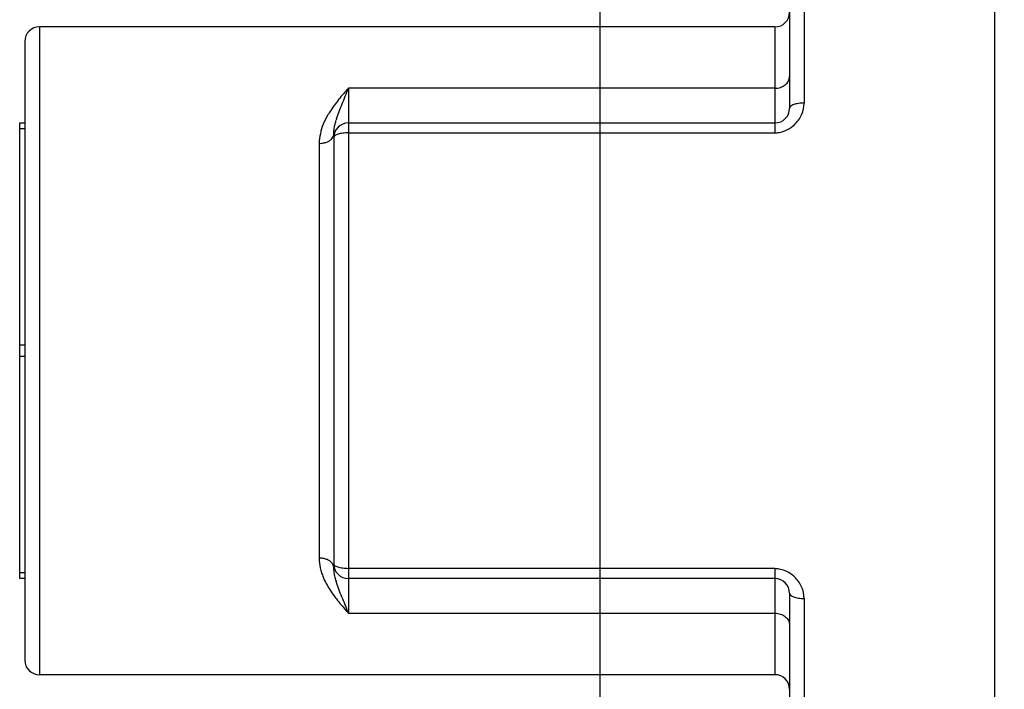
# Model space of a CAD drawing. Header units: inches. Extents: x 0.2 to 16.8, y 0.2 to 10.8.
# Tile 34 of 38: x 10.156 to 10.83, y 7.308 to 7.767. Entities that reach past the tile are written whole.
import ezdxf

# ---------------------------------------------------------------- set-up
doc = ezdxf.new("R2010")
doc.units = ezdxf.units.IN
doc.header["$LTSCALE"] = 0.935
doc.header["$MEASUREMENT"] = 0
doc.layers.get('0').update_dxf_attribs({"linetype": 'CONTINUOUS'})
doc.layers.add('DIMENSIONS', color=7, linetype='CONTINUOUS')
doc.styles.get("Standard").update_dxf_attribs({"font": 'txt', "width": 0.8})
doc.dimstyles.new('DIMSTYLE_1', dxfattribs={"dimtxt": 0.125, "dimasz": 0.18, "dimexe": 0.125, "dimexo": 0.0625, "dimgap": 0.09, "dimtad": 0, "dimtih": 1, "dimtoh": 1, "dimzin": 4, "dimdsep": 46, "dimtxsty": 'STANDARD', "dimblk": '_FILLED', "dimblk1": '_FILLED', "dimblk2": '_FILLED', "dimcen": 0.09, "dimadec": 0, "dimazin": 0, "dimtp": 0.01, "dimtm": 0.01, "dimtfac": 1, "dimtofl": 0, "dimtmove": 0, "dimatfit": 3, "dimldrblk": '_FILLED', "dimfxl": 1, "dimtolj": 1, "dimtzin": 4, "dimarcsym": 0})

# ---------------------------------------------------------------- blocks, each defined once
blk = doc.blocks.new('*D25')
at = {"layer": 'DIMENSIONS', "color": 2, "linetype": 'CONTINUOUS'}
blk.add_line((9.87576, 7.70449), (9.87576, 9.18597), dxfattribs=at)
at = {"layer": 'DIMENSIONS', "color": 2, "linetype": 'CONTINUOUS', "insert": (9.81326, 9.24847), "char_height": 0.125, "width": 0.925, "attachment_point": 1, "rotation": 90, "line_spacing_factor": 0.9}
blk.add_mtext('1.06{\\Ftxt.shx;\\W1.000000;\\H0.125000; }[27]', dxfattribs=at)
blk = doc.blocks.new('_FILLED')
at = {"color": 0, "linetype": 'BYBLOCK'}
blk.add_solid([(0, 0), (-1, 0.1736), (-1, -0.1736)], dxfattribs=at)
blk = doc.blocks.new('*D26')
at = {"layer": 'DIMENSIONS', "color": 2, "linetype": 'CONTINUOUS'}
blk.add_line((10.55317, 6.85176), (10.55317, 9.18597), dxfattribs=at)
at = {"layer": 'DIMENSIONS', "color": 2, "linetype": 'CONTINUOUS', "insert": (10.49067, 9.24847), "char_height": 0.125, "width": 0.925, "attachment_point": 1, "rotation": 90, "line_spacing_factor": 0.9}
blk.add_mtext('.39{\\Ftxt.shx;\\W1.000000;\\H0.125000; }[9.8]', dxfattribs=at)

msp = doc.modelspace()

# ---------------------------------------------------------------- linework, layer by layer
at = {"color": 7, "linetype": 'CONTINUOUS'}
for p, q in [((10.82326, 3.69356), (10.82326, 8.73847)), ((10.68276, 7.99577), (10.68276, 7.70599)), ((10.67276, 7.76178), (10.16926, 7.76178)), ((10.15926, 7.75178), (10.15926, 7.32821)), ((10.38076, 7.69599), (10.67276, 7.69599)), ((10.37076, 7.68835), (10.37076, 7.39399)), ((10.67276, 7.38399), (10.38076, 7.38399)), ((10.68276, 7.37399), (10.68276, 7.23755)), ((10.67276, 7.31821), (10.16926, 7.31821))]:
    msp.add_line(p, q, dxfattribs=at)
at = {"color": 9, "linetype": 'CONTINUOUS'}
for p, q in [((10.69276, 8.00578), (10.69276, 7.70962)), ((10.16926, 7.76178), (10.16926, 7.31821)), ((10.67276, 7.76178), (10.67276, 7.6892)), ((10.38076, 7.71971), (10.38076, 7.36028)), ((10.67276, 7.71971), (10.38076, 7.71971)), ((10.15926, 7.69199), (10.15576, 7.69199)), ((10.38076, 7.68919), (10.67276, 7.68919)), ((10.36076, 7.68195), (10.36076, 7.39803)), ((10.15576, 7.54399), (10.15926, 7.54399)), ((10.15926, 7.53599), (10.15576, 7.53599)), ((10.15926, 7.38799), (10.15576, 7.38799)), ((10.67276, 7.3908), (10.38076, 7.3908)), ((10.67276, 7.39079), (10.67276, 7.31821)), ((10.69276, 7.37037), (10.69276, 7.24231)), ((10.38076, 7.36028), (10.67276, 7.36028))]:
    msp.add_line(p, q, dxfattribs=at)
at = {"color": 6, "linetype": 'CONTINUOUS'}
for p, q in [((10.15576, 7.38399), (10.15576, 7.69599)), ((10.15576, 7.69599), (10.15926, 7.69599)), ((10.15926, 7.38399), (10.15576, 7.38399))]:
    msp.add_line(p, q, dxfattribs=at)
at = {"color": 7, "linetype": 'CONTINUOUS'}
for centre, radius, start, end in [((10.67276, 7.77178), 0.01, 270, 360), ((10.16926, 7.75178), 0.01, 90, 180), ((10.67276, 7.70599), 0.01, 270, 360), ((10.38076, 7.68599), 0.01, 90, 180), ((10.38076, 7.39399), 0.01, 180, 270), ((10.4329, 7.39986), 0.06305, 195.96404, 196.43353), ((10.67276, 7.37399), 0.01, 0, 90), ((10.16926, 7.32821), 0.01, 180, 270), ((10.67276, 7.30821), 0.01, 0, 90)]:
    msp.add_arc(centre, radius, start, end, dxfattribs=at)
at = {"color": 9, "linetype": 'CONTINUOUS'}
for centre, radius, start, end in [((10.43761, 7.67869), 0.06797, 162.68958, 163.50523), ((10.39901, 7.68079), 0.03826, 158.14748, 178.25147), ((10.67264, 7.70561), 0.01642, 270.41746, 275.26773), ((10.67266, 7.37437), 0.01643, 84.80849, 89.65269)]:
    msp.add_arc(centre, radius, start, end, dxfattribs=at)
for points, knots in [([(10.67276, 7.71971), (10.67341, 7.71971), (10.67471, 7.71981), (10.67659, 7.72027), (10.67833, 7.72101), (10.67985, 7.72202), (10.68111, 7.72325), (10.68205, 7.72467), (10.68263, 7.72621), (10.68276, 7.72728), (10.68276, 7.72781)], [0, 0, 0, 0, 0.136801, 0.272895, 0.405621, 0.533463, 0.656227, 0.774353, 0.888674, 1, 1, 1, 1]), ([(10.38076, 7.71971), (10.37959, 7.71848), (10.3773, 7.71596), (10.37405, 7.71198), (10.37093, 7.70782), (10.36894, 7.70496), (10.36799, 7.70348)], [0, 0, 0, 0, 0.24594, 0.493897, 0.745127, 1, 1, 1, 1]), ([(10.37271, 7.69892), (10.37323, 7.70058), (10.37442, 7.70395), (10.37648, 7.70902), (10.37868, 7.71428), (10.3801, 7.71787), (10.38076, 7.71971)], [0, 0, 0, 0, 0.233799, 0.480533, 0.737104, 1, 1, 1, 1]), ([(10.36799, 7.70348), (10.36755, 7.70281), (10.36587, 7.7001), (10.36439, 7.69725), (10.3635, 7.69503)], [0, 0, 0, 0, 0.249804, 1, 1, 1, 1]), ([(10.69276, 7.70964), (10.69211, 7.70964), (10.6908, 7.70958), (10.68891, 7.70936), (10.68715, 7.70902), (10.68563, 7.70858), (10.6844, 7.70804), (10.6836, 7.7075), (10.68316, 7.70703), (10.68293, 7.70669), (10.6828, 7.70634), (10.68276, 7.70611), (10.68276, 7.70599)], [0, 0, 0, 0, 0.174621, 0.346177, 0.50686, 0.649048, 0.767218, 0.862049, 0.901818, 0.937327, 0.969598, 1, 1, 1, 1]), ([(10.68605, 7.69479), (10.68809, 7.6967), (10.69149, 7.7013), (10.69269, 7.70688), (10.69276, 7.70962)], [0, 0, 0, 0, 0.505862, 1, 1, 1, 1]), ([(10.37076, 7.68836), (10.37076, 7.68916), (10.37085, 7.69078), (10.37121, 7.69318), (10.37175, 7.69558), (10.37219, 7.69718), (10.37243, 7.69799)], [0, 0, 0, 0, 0.24712, 0.492579, 0.742153, 1, 1, 1, 1]), ([(10.67415, 7.68926), (10.67462, 7.6893), (10.67647, 7.68955), (10.67828, 7.69008), (10.67958, 7.69061)], [0, 0, 0, 0, 0.250207, 1, 1, 1, 1]), ([(10.67958, 7.69061), (10.68078, 7.69111), (10.68307, 7.69232), (10.68511, 7.69392), (10.68605, 7.69479)], [0, 0, 0, 0, 0.502527, 1, 1, 1, 1]), ([(10.36076, 7.68195), (10.36127, 7.68195), (10.36228, 7.68201), (10.36401, 7.68227), (10.36587, 7.6828), (10.36773, 7.68368), (10.36922, 7.68484), (10.36994, 7.68579), (10.37021, 7.68628)], [0, 0, 0, 0, 0.139743, 0.27938, 0.483121, 0.673321, 0.845334, 1, 1, 1, 1]), ([(10.37021, 7.68628), (10.37038, 7.68661), (10.37066, 7.68728), (10.37076, 7.688), (10.37076, 7.68835)], [0, 0, 0, 0, 0.512957, 1, 1, 1, 1]), ([(10.38076, 7.6892), (10.38012, 7.68919), (10.37884, 7.68914), (10.37698, 7.68897), (10.37526, 7.6887), (10.37376, 7.6883), (10.37252, 7.68783), (10.37168, 7.68737), (10.3712, 7.68696), (10.37095, 7.68666), (10.3708, 7.68633), (10.37076, 7.6861), (10.37076, 7.68599)], [0, 0, 0, 0, 0.175495, 0.346261, 0.505244, 0.646904, 0.767504, 0.864136, 0.903753, 0.938523, 0.969889, 1, 1, 1, 1]), ([(10.36067, 7.39803), (10.36067, 7.39576), (10.36113, 7.39235), (10.36234, 7.38804), (10.36311, 7.38596), (10.36352, 7.38496)], [0, 0, 0, 0, 0.507674, 0.757271, 1, 1, 1, 1]), ([(10.36576, 7.39717), (10.36497, 7.39745), (10.36332, 7.39788), (10.36162, 7.39803), (10.36076, 7.39803)], [0, 0, 0, 0, 0.494362, 1, 1, 1, 1]), ([(10.37076, 7.39163), (10.37076, 7.39219), (10.37049, 7.39336), (10.36945, 7.39494), (10.36782, 7.39628), (10.36648, 7.3969), (10.36576, 7.39717)], [0, 0, 0, 0, 0.211002, 0.443852, 0.706132, 1, 1, 1, 1]), ([(10.38076, 7.39079), (10.38012, 7.39079), (10.37884, 7.39083), (10.37698, 7.39101), (10.37527, 7.39129), (10.37376, 7.39168), (10.37251, 7.39215), (10.37168, 7.39262), (10.3712, 7.39304), (10.37096, 7.39335), (10.3708, 7.39367), (10.37076, 7.39389), (10.37076, 7.39399)], [0, 0, 0, 0, 0.17557, 0.346484, 0.505625, 0.647291, 0.767965, 0.86531, 0.905458, 0.94052, 0.971492, 1, 1, 1, 1]), ([(10.67962, 7.38936), (10.67831, 7.3899), (10.67649, 7.39044), (10.67462, 7.39069), (10.67415, 7.39073)], [0, 0, 0, 0, 0.749788, 1, 1, 1, 1]), ([(10.68611, 7.38515), (10.68517, 7.38603), (10.68312, 7.38765), (10.68082, 7.38887), (10.67962, 7.38936)], [0, 0, 0, 0, 0.497463, 1, 1, 1, 1]), ([(10.36352, 7.38496), (10.36413, 7.38346), (10.3655, 7.38057), (10.36713, 7.37783), (10.36797, 7.3765)], [0, 0, 0, 0, 0.507843, 1, 1, 1, 1]), ([(10.69276, 7.37037), (10.69269, 7.3731), (10.69151, 7.37865), (10.68814, 7.38324), (10.68611, 7.38515)], [0, 0, 0, 0, 0.494173, 1, 1, 1, 1]), ([(10.36797, 7.3765), (10.36986, 7.37355), (10.37401, 7.36802), (10.37855, 7.36283), (10.38077, 7.36028)], [0, 0, 0, 0, 0.509089, 1, 1, 1, 1]), ([(10.68276, 7.37399), (10.68276, 7.37388), (10.6828, 7.37364), (10.68293, 7.3733), (10.68316, 7.37296), (10.6836, 7.37249), (10.6844, 7.37195), (10.68563, 7.37141), (10.68715, 7.37097), (10.68891, 7.37062), (10.6908, 7.3704), (10.69211, 7.37035), (10.69276, 7.37035)], [0, 0, 0, 0, 0.030402, 0.062673, 0.098183, 0.137951, 0.232782, 0.350952, 0.49314, 0.653823, 0.825379, 1, 1, 1, 1]), ([(10.67276, 7.36028), (10.67341, 7.36028), (10.67471, 7.36017), (10.67659, 7.35972), (10.67833, 7.35898), (10.67985, 7.35797), (10.68111, 7.35674), (10.68205, 7.35532), (10.68263, 7.35378), (10.68276, 7.3527), (10.68276, 7.35218)], [0, 0, 0, 0, 0.136801, 0.272895, 0.405621, 0.533463, 0.656227, 0.774353, 0.888674, 1, 1, 1, 1])]:
    msp.add_open_spline(points, degree=3, knots=knots, dxfattribs=at)
at = {"color": 7, "linetype": 'CONTINUOUS'}
for points, knots in [([(10.37228, 7.38252), (10.37207, 7.38326), (10.37157, 7.38513), (10.37095, 7.38815), (10.37076, 7.39047), (10.37076, 7.39163)], [0, 0, 0, 0, 0.250689, 0.62472, 1, 1, 1, 1]), ([(10.38076, 7.36028), (10.38007, 7.36218), (10.3786, 7.3659), (10.37631, 7.37136), (10.37417, 7.37668), (10.37295, 7.38024), (10.37242, 7.38202)], [0, 0, 0, 0, 0.260829, 0.515026, 0.76143, 1, 1, 1, 1])]:
    msp.add_open_spline(points, degree=3, knots=knots, dxfattribs=at)

# ---------------------------------------------------------------- dimensions: what is measured, and where the dimension line sits
at = {"layer": 'DIMENSIONS', "color": 2, "linetype": 'CONTINUOUS'}
for feature_location, offset, origin, picture, middle in [((9.87576, 7.70449), (0, 1.48148), (10.93976, 7.43799), '*D25', (9.87576, 9.71097)), ((10.55317, 6.85176), (0, 2.33421), (10.93976, 6.6997), '*D26', (10.55317, 9.71097))]:
    dim = msp.add_ordinate_dim(feature_location=feature_location, offset=offset, dtype=1, origin=origin, dimstyle='DIMSTYLE_1', override={"dimtad": 1, "dimtih": 0, "dimtoh": 0}, dxfattribs=at)
    dim.commit()
    dim.dimension.update_dxf_attribs({"geometry": picture, "text_midpoint": middle})

doc.saveas('drawing.dxf')
